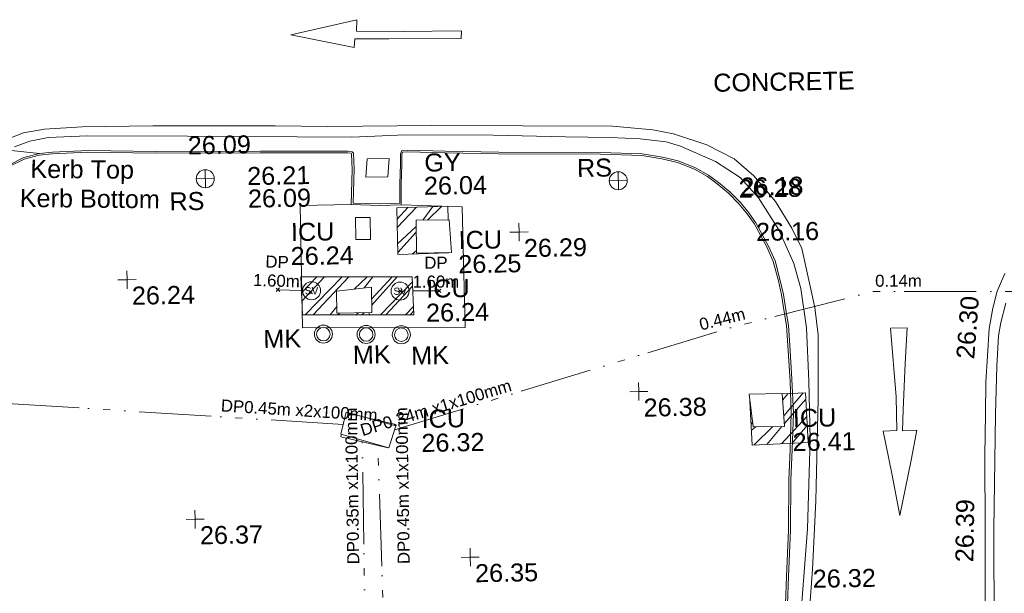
# Model space of a CAD drawing. Header units: millimetres. Extents: x -290717 to 520720, y -103372 to 287762.
# Tile 97 of 256: x -113045 to -92580, y 69999 to 81929. Entities that reach past the tile are written whole.
import ezdxf

# ---------------------------------------------------------------- set-up
doc = ezdxf.new("R2010")
doc.units = ezdxf.units.MM
for name, pattern in [('IMPORT-HIDDEN2 _3_', [4762.5, 3175, -1587.5]), ('IMPORT-UG_EIR_QLB2 _2_', [2750, 1500, -300.0000000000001, 0, -300.0000000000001, 150, -300.0000000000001, 0, -200]), ('IMPORT-UG_ELEC_STREET LIGHTING_QLB2 _2_', [2700, 1500, -300.0000000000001, 0, -250, 150, -300.0000000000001, 0, -200]), ('IMPORT-UG_WATER_QLB2 _2_', [2500, 1500, -300.0000000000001, 0, -50, 150, -300.0000000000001, 0, -200])]:
    doc.linetypes.add(name, pattern=pattern)
for name, color, linetype, lineweight, true_color in [('00_TOPO_CONCRETE', 9, 'Continuous', 9, 0x808080), ('00_TOPO_FURN_MARKER_POST', 7, 'Continuous', 9, 0x666666), ('00_TOPO_FURN_SIGN', 7, 'Continuous', 9, 0x666666), ('00_TOPO_KERB_BOTTOM', 1, 'Continuous', 9, 0xff0000), ('00_TOPO_KERB_TOP', 7, 'Continuous', 9, 0xa500a5), ('00_TOPO_LEVEL_SPOT', 7, 'Continuous', 9, 0x666666), ('00_TOPO_ROAD_MARKING_ARROWS', 7, 'Continuous', 9, 0x999999), ('00_TOPO_ROAD_MARKING_YELLOW_CONTINUOUS', 40, 'Continuous', 9, 0xffbf00), ('00_TOPO_SERV_GULLY', 7, 'Continuous', 9, 0x5252a5), ('00_TOPO_SERV_IC', 5, 'Continuous', 9, 0x0000ff), ('00_TOPO_SERV_STOP_VALVE', 7, 'Continuous', 9, 0x666666), ('12333-PUM-2D-U-0001-C01 - Rev2_REVIT IMPORT_dwg', 7, 'Continuous', 9, 0x767676), ('PUM-CHAMBER EXTENTS', 6, 'IMPORT-HIDDEN2 _3_', 9, 0xff00ff), ('PUM-EIRCOMM-MH', 6, 'Continuous', 9, 0xff00ff), ('PUM-EIRCOMM-NOTES', 6, 'Continuous', 9, 0xff00ff), ('PUM-EIRCOMM-QLB2', 6, 'IMPORT-UG_EIR_QLB2 _2_', 9, 0xff00ff), ('PUM-WATER-MH', 5, 'Continuous', 9, 0x0000ff), ('PUM-WATER-QLB2', 5, 'IMPORT-UG_WATER_QLB2 _2_', 9, 0x0000ff)]:
    doc.layers.add(name, color=color, linetype=linetype, lineweight=lineweight, true_color=true_color)
for name, color, linetype, lineweight in [('00_TOPO_SURFACE', 7, 'Continuous', 9), ('00_TOPO_SURVEY_TEXT', 7, 'Continuous', 9), ('GEN-TEXT', 7, 'Continuous', 9)]:
    doc.layers.add(name, color=color, linetype=linetype, lineweight=lineweight)
doc.styles.add('Arial_1', font='arial.ttf', dxfattribs={"height": 250})
doc.styles.add('Swis721 Lt BT', font='swissl.ttf', dxfattribs={"height": 399.9999999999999})
doc.styles.add('Swis721 Lt BT_2', font='swissl.ttf', dxfattribs={"height": 375})
pattern_1 = [(45, (-533641079.65, -725615854.3560001), (-265.1650429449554, 265.1650429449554), []), (45, (-533640902.873, -725615854.3560001), (-265.1650429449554, 265.1650429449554), [])]

# ---------------------------------------------------------------- blocks, each defined once
blk = doc.blocks.new('12333-PUM-2D-U-0001-C01 - Rev2_REVIT IMPORT_dwg_MSL_MarkerPost_SYM-2077183-Site Location Plan Existing')
at = {"layer": '00_TOPO_FURN_MARKER_POST', "color": 254, "true_color": 0xcccccc}
for radius in [499.9079004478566, 374.9309253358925]:
    blk.add_circle((0, 0), radius, dxfattribs=at)
blk = doc.blocks.new('12333-PUM-2D-U-0001-C01 - Rev2_REVIT IMPORT_dwg_MSL_Sluice_Valve_SYM-2077186-Site Location Plan Existing')
at = {"layer": '00_TOPO_SERV_STOP_VALVE', "color": 254, "true_color": 0xcccccc}
blk.add_circle((0, 0), 500.0000000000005, dxfattribs=at)
at = {"layer": '00_TOPO_SERV_STOP_VALVE', "insert": (0, 198.9876086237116), "char_height": 399.9999999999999, "width": 785.1100955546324, "attachment_point": 2, "line_spacing_factor": 1.005061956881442, "style": 'Swis721 Lt BT'}
blk.add_mtext('SV', dxfattribs=at)
blk = doc.blocks.new('12333-PUM-2D-U-0001-C01 - Rev2_REVIT IMPORT_dwg_MSL_RoadSign_SYM-2077193-Site Location Plan Existing')
at = {"layer": '00_TOPO_FURN_SIGN', "color": 254, "true_color": 0xcccccc}
for p, q in [((-500.2287617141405, 0), (499.7712382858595, 0)), ((-0.2287617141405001, -500.0000000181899), (-0.2287617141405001, 499.9999999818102))]:
    blk.add_line(p, q, dxfattribs=at)
blk.add_circle((-0.2287617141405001, 0), 500.0000000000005, dxfattribs=at)
blk = doc.blocks.new('12333-PUM-2D-U-0001-C01 - Rev2_REVIT IMPORT_dwg_MM-2077200-Site Location Plan Existing')
at = {"layer": '00_TOPO_LEVEL_SPOT', "color": 254, "true_color": 0xcccccc, "flags": 128}
for points in [[(0, -500.0000000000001), (0, 0), (-500.0000000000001, 0)], [(500.0000000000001, 0), (0, 0), (0, 500.0000000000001)]]:
    blk.add_lwpolyline(points, dxfattribs=at)
blk = doc.blocks.new('12333-PUM-2D-U-0001-C01 - Rev2_REVIT IMPORT_dwg_MGS62954_T2_Galway_ITM_3d_Rev1-2077680-Site Location Plan Existing')
at = {"layer": '00_TOPO_CONCRETE', "color": 254, "true_color": 0xcccccc, "flags": 128}
blk.add_lwpolyline([(533798223.8468825, 725635322.0865864), (533799490.0000001, 725635260), (533799510.0000001, 725632750), (533796130.0000001, 725632800.0000001), (533796120.0000001, 725635343.4040512), (533797184.9202166, 725635346.3762635)], dxfattribs=at)
at = {"layer": '00_TOPO_KERB_BOTTOM', "color": 254, "true_color": 0xcccccc, "flags": 128}
blk.add_lwpolyline([(533790083.9446635, 725636292.8942053), (533790400.0009505, 725636445.4416517), (533790722.8195071, 725636524.1403197), (533790992.7580177, 725636547.6628062), (533791739.9146289, 725636564.0241036), (533793144.1948361, 725636518.8875008), (533795316.7469066, 725636489.9538122), (533797132.6515443, 725636455.8223647), (533797225.4914276, 725636447.20102), (533797252.7805721, 725636417.5856515), (533797260.111794, 725636079.765293), (533797227.8362911, 725635379.1375314), (533797790.6911079, 725635352.4897624), (533798197.6221575, 725635356.1709361), (533798203.4719658, 725635755.6191256), (533798221.996569, 725636174.6450917), (533798227.0283131, 725636383.8964293), (533798253.3350338, 725636452.7897286), (533798383.9318773, 725636456.7633488), (533799162.983144, 725636423.4335992), (533800268.0616131, 725636383.6098748), (533802382.3736696, 725636341.0617939), (533803251.8272321, 725636295.6719115), (533803667.4676171, 725636221.7711453), (533803996.3142856, 725636139.1864482), (533804351.1941274, 725635988.4200771), (533804622.8679207, 725635831.221242), (533804827.2435269, 725635672.9723426), (533805056.9591948, 725635474.1086324), (533805274.6983557, 725635247.0955664), (533805442.6671168, 725635029.5895587), (533805587.952622, 725634822.7838899), (533805844.1354752, 725634330.4831742), (533805973.061744, 725634020.8930103), (533806074.6282355, 725633612.9378544), (533806137.4492723, 725633319.8026428), (533806186.8146401, 725632962.3323853), (533806229.0175525, 725632675.6727718), (533806247.2299913, 725632260.2599262), (533806280.4395495, 725631554.5083088), (533806299.9226748, 725630852.5844352), (533806261.6320214, 725630093.057175), (533806223.2375868, 725629455.7190042), (533806192.4708986, 725628420.6937637), (533806139.9401571, 725627456.8298599), (533806105.4253433, 725626886.4823211)], dxfattribs=at)
at = {"layer": '00_TOPO_KERB_TOP', "color": 254, "true_color": 0xcccccc, "flags": 128}
blk.add_lwpolyline([(533790092.0398958, 725636262.192843), (533790404.2330396, 725636412.8757082), (533790721.0353206, 725636490.1076921), (533790987.2851902, 725636513.3087498), (533791732.4154084, 725636529.6256732), (533793136.0964072, 725636484.5083301), (533795308.8754711, 725636455.5716184), (533797123.4304289, 725636421.4655393), (533797201.9961525, 725636414.169729), (533797211.702754, 725636403.635702), (533797218.7297635, 725636079.8333551), (533797184.9202166, 725635346.3762635), (533797782.7147245, 725635318.0960233), (533798223.8468825, 725635322.0865864), (533798230.1761128, 725635754.271617), (533798248.6936504, 725636173.1377577), (533798253.592864, 725636376.8776501), (533798269.7187515, 725636419.1088963), (533798376.3967927, 725636422.354748), (533799154.317749, 725636389.073356), (533800259.7812279, 725636349.235757), (533802373.8186585, 725636306.6932026), (533803240.6206888, 725636261.4417436), (533803653.0089073, 725636188.1192118), (533803978.1229724, 725636106.4718999), (533804328.6325559, 725635957.5621796), (533804596.5129738, 725635802.5583081), (533804798.342531, 725635646.2808256), (533805026.1607816, 725635449.0597001), (533805241.5455281, 725635224.5013273), (533805407.9305353, 725635009.0461532), (533805551.4747597, 725634804.7190989), (533805805.9443452, 725634315.7107302), (533805933.325446, 725634009.8309724), (533806034.1362833, 725633604.9110008), (533806096.5763699, 725633313.553377), (533806145.7904568, 725632957.1785933), (533806187.7615702, 725632672.0934533), (533806205.8699251, 725632259.0546902), (533806241.0274687, 725631517.393273), (533806252.5226483, 725630859.9808377), (533806220.2601911, 725630093.6221892), (533806181.9029949, 725629456.902166), (533806151.1334122, 725628421.7795471), (533806098.6311299, 725627458.4378293), (533806064.1407425, 725626888.4939319)], dxfattribs=at)
at = {"layer": '00_TOPO_ROAD_MARKING_ARROWS', "color": 254, "true_color": 0xcccccc, "flags": 128}
for points in [[(533797360.0000001, 725638950.0000002), (533797370, 725639190.0000001), (533795990, 725638900.0000001), (533797300.0000001, 725638610), (533797320.0000001, 725638790.0000001), (533798030.0000001, 725638780.0000001), (533799530.0000001, 725638760.0000001), (533799540.0000001, 725638920), (533798330.0000001, 725638930.0000002)], [(533808560.0000002, 725630440.0000002), (533808860, 725630450.0000002), (533808730.0000001, 725629830.0000001), (533808470, 725628680.0000002), (533808320.0000001, 725629560.0000002), (533808160.0000001, 725630440.0000002), (533808440.0000002, 725630450.0000002), (533808440.0000002, 725631150), (533808350.0000001, 725632580.0000001), (533808690.0000002, 725632580.0000001), (533808640, 725631840.0000001), (533808580.0000001, 725630880)]]:
    blk.add_lwpolyline(points, close=True, dxfattribs=at)
at = {"layer": '00_TOPO_ROAD_MARKING_YELLOW_CONTINUOUS', "color": 254, "true_color": 0xcccccc, "flags": 128}
for points in [[(533789890.0000001, 725636770.0000001), (533790400.0000001, 725636960.0000001), (533790840, 725637030.0000001), (533791620.0000001, 725637060.0000001), (533793090, 725637060.0000001), (533795630, 725637010), (533796730.0000001, 725636980), (533798880.0000001, 725636960.0000001), (533800780.0000001, 725636920.0000001), (533802640, 725636880.0000001), (533803480, 725636790), (533803910.0000001, 725636700.0000002), (533804600.0000001, 725636460.0000001), (533805160.0000001, 725636160.0000001), (533805560.0000002, 725635800.0000001), (533806000.0000001, 725635260), (533806330.0000001, 725634700.0000002), (533806530.0000001, 725634270), (533806680.0000002, 725633550), (533806780.0000001, 725633040.0000001), (533806840, 725632470.0000001), (533806820.0000001, 725631130.0000001), (533806730.0000001, 725629020), (533806640, 725627590.0000001), (533806510, 725626190.0000002)], [(533790210.0000001, 725636670), (533790530.0000001, 725636780), (533790910.0000001, 725636850.0000001), (533791730, 725636870), (533793810.0000002, 725636830.0000001), (533797220, 725636750), (533798330.0000001, 725636780), (533800160.0000001, 725636740.0000001), (533801660.0000001, 725636680.0000001), (533802590, 725636650.0000001), (533803210.0000001, 725636610), (533803750, 725636540.0000001), (533804050.0000001, 725636440.0000002), (533804770.0000001, 725636110), (533805280.0000001, 725635770.0000001), (533805650.0000001, 725635340.0000001), (533806060.0000002, 725634670.0000001), (533806360, 725633960.0000001), (533806500.0000001, 725633440.0000002), (533806600.0000001, 725632620.0000001), (533806630.0000001, 725631510.0000001), (533806640, 725630300.0000001), (533806550.0000001, 725628440.0000002), (533806340, 725626200.0000004)], [(533810740, 725633680.0000002), (533810580.0000001, 725633310.0000002), (533810480, 725632960.0000001), (533810400.0000001, 725632540.0000001), (533810350.0000001, 725631970.0000001), (533810310.0000002, 725631430.0000002), (533810290.0000001, 725630760), (533810260, 725629910.0000001), (533810240, 725628350), (533810200.0000001, 725626010), (533810160.0000001, 725622860), (533810140.0000001, 725620510.0000001), (533810080.0000001, 725618900.0000001), (533810060.0000002, 725618170.0000001), (533810020.0000001, 725617940.0000002), (533809910.0000001, 725617480), (533809800.0000001, 725617210.0000001), (533809520.0000001, 725616750), (533809170.0000001, 725616300.0000001), (533808680.0000002, 725615770.0000001), (533807970.0000001, 725615080.0000001), (533806930.0000002, 725614120), (533805950.0000001, 725613320.0000001), (533805130.0000001, 725612720.0000001)], [(533810750.0000001, 725633060.0000001), (533810640, 725632660.0000001), (533810590, 725632380), (533810540.0000001, 725631750.0000001), (533810500.0000001, 725630750.0000001), (533810420.0000001, 725628360), (533810390.0000001, 725626270), (533810360, 725624400), (533810340, 725622330.0000001), (533810320.0000001, 725620350.0000001), (533810290.0000001, 725619180.0000002), (533810260, 725618430.0000001), (533810190.0000002, 725617760.0000001), (533810110, 725617460.0000001), (533809940.0000002, 725617070.0000002), (533809670.0000001, 725616590.0000002), (533809390.0000001, 725616210.0000002), (533808900.0000001, 725615720.0000001), (533807920.0000001, 725614780.0000001), (533806960.0000001, 725613890), (533806280.0000001, 725613350), (533805450.0000001, 725612710.0000001)]]:
    blk.add_lwpolyline(points, dxfattribs=at)
at = {"layer": '00_TOPO_SERV_GULLY', "color": 254, "true_color": 0xcccccc}
for p, q in [((533797497.3, 725635912.2000002), (533797535.4000001, 725636293.2000002)), ((533797992.6000001, 725636293.2), (533797535.4000001, 725636293.2000002)), ((533797954.5000001, 725635912.2), (533797992.6000001, 725636293.2)), ((533797497.3, 725635912.2000002), (533797954.5000001, 725635912.2))]:
    blk.add_line(p, q, dxfattribs=at)
at = {"layer": '00_TOPO_SERV_IC', "color": 254, "true_color": 0xcccccc}
for p, q in [((533797268.7, 725634616.8000001), (533797268.7000001, 725635074)), ((533797268.7000001, 725635074), (533797573.5, 725635074)), ((533797573.5, 725635074), (533797573.5, 725634616.8000001)), ((533798526.0000001, 725634312.0000001), (533798526.0000001, 725634997.8000001)), ((533798526.0000001, 725634997.8000001), (533799211.8000001, 725634997.8000001)), ((533799211.8000001, 725634997.8000001), (533799249.9000002, 725634312.0000001)), ((533797268.7, 725634616.8000001), (533797573.5, 725634616.8000001)), ((533798526.0000001, 725634312.0000001), (533799249.9000002, 725634312.0000001)), ((533797573.5000001, 725633626.2), (533796849.6, 725633550.0000001)), ((533797573.5000001, 725633092.8000001), (533797573.5000001, 725633626.2)), ((533796849.6000001, 725633092.8000001), (533796849.6, 725633550.0000001)), ((533796849.6000001, 725633092.8000001), (533797573.5000001, 725633092.8000001)), ((533805460.2000002, 725630578.2000002), (533805384.0000001, 725631264.0000001)), ((533805384.0000001, 725631264.0000001), (533806069.8000001, 725631264.0000001)), ((533806069.8000001, 725631264.0000001), (533806107.9000001, 725630578.2000002)), ((533796887.7000001, 725630578.2), (533797002.0000001, 725631035.4000002)), ((533798030.7000001, 725630730.6000001), (533797002.0000001, 725631035.4000002)), ((533797878.3000001, 725630273.4), (533798030.7000001, 725630730.6000001)), ((533796887.7000001, 725630578.2), (533797878.3000001, 725630273.4)), ((533805460.2000002, 725630578.2000002), (533806107.9000001, 725630578.2000002))]:
    blk.add_line(p, q, dxfattribs=at)
at = {"layer": '00_TOPO_SURFACE', "color": 254, "true_color": 0xcccccc, "flags": 128}
blk.add_lwpolyline([(533781132.2188568, 725632325.182395), (533781180.0000002, 725632760), (533781210.0000001, 725633020), (533781314.1205657, 725633330.7202514), (533781520.0000001, 725633890), (533781760, 725634350), (533782160.0000001, 725634930.0000002), (533782408.2831867, 725635190.0640086), (533782830.0000001, 725635530), (533783199.8726817, 725635795.0810188), (533783680.0000002, 725636100), (533784109.8308014, 725636293.2340326), (533785000, 725636530.0000001), (533785590, 725636630), (533786500.0000001, 725636640), (533788060.0000002, 725636640), (533789597.1930579, 725636597.7606224), (533790078.0014616, 725636604.0007309), (533790722.8195071, 725636524.1403197)], dxfattribs=at)
at = {"xscale": 0.375, "yscale": 0.375, "zscale": 0.375}
for name, p in [('12333-PUM-2D-U-0001-C01 - Rev2_REVIT IMPORT_dwg_MSL_RoadSign_SYM-2077193-Site Location Plan Existing', (533794161.6246489, 725635937.2612048)), ('12333-PUM-2D-U-0001-C01 - Rev2_REVIT IMPORT_dwg_MSL_RoadSign_SYM-2077193-Site Location Plan Existing', (533802743.4407009, 725635744.6079339)), ('12333-PUM-2D-U-0001-C01 - Rev2_REVIT IMPORT_dwg_MM-2077200-Site Location Plan Existing', (533800661.5589891, 725634714.3577414)), ('12333-PUM-2D-U-0001-C01 - Rev2_REVIT IMPORT_dwg_MM-2077200-Site Location Plan Existing', (533792498.1944014, 725633866.7726897)), ('12333-PUM-2D-U-0001-C01 - Rev2_REVIT IMPORT_dwg_MSL_Sluice_Valve_SYM-2077186-Site Location Plan Existing', (533796330.0000001, 725633570.0000002)), ('12333-PUM-2D-U-0001-C01 - Rev2_REVIT IMPORT_dwg_MSL_Sluice_Valve_SYM-2077186-Site Location Plan Existing', (533798170.0000001, 725633530.0000001)), ('12333-PUM-2D-U-0001-C01 - Rev2_REVIT IMPORT_dwg_MSL_MarkerPost_SYM-2077183-Site Location Plan Existing', (533796559.4275689, 725632663.0520029)), ('12333-PUM-2D-U-0001-C01 - Rev2_REVIT IMPORT_dwg_MSL_MarkerPost_SYM-2077183-Site Location Plan Existing', (533797448.0989321, 725632641.3165891)), ('12333-PUM-2D-U-0001-C01 - Rev2_REVIT IMPORT_dwg_MSL_MarkerPost_SYM-2077183-Site Location Plan Existing', (533798178.8366576, 725632623.4439676)), ('12333-PUM-2D-U-0001-C01 - Rev2_REVIT IMPORT_dwg_MM-2077200-Site Location Plan Existing', (533803092.0837448, 725631353.254763)), ('12333-PUM-2D-U-0001-C01 - Rev2_REVIT IMPORT_dwg_MM-2077200-Site Location Plan Existing', (533793826.0542874, 725628859.4212048)), ('12333-PUM-2D-U-0001-C01 - Rev2_REVIT IMPORT_dwg_MM-2077200-Site Location Plan Existing', (533799529.9479227, 725627971.3217291))]:
    blk.add_blockref(name, p, dxfattribs=at)
at = {"layer": '00_TOPO_FURN_MARKER_POST', "char_height": 375, "width": 907.0392105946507, "attachment_point": 1, "line_spacing_factor": 1.005061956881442, "style": 'Swis721 Lt BT_2'}
for insert in [(533795309.2619407, 725632772.4810109), (533797164.2318159, 725632408.9551462), (533798376.1015704, 725632371.4564552)]:
    blk.add_mtext('MK', dxfattribs=dict(at, insert=insert))
at = {"layer": '00_TOPO_FURN_SIGN', "char_height": 375, "width": 783.5679044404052, "attachment_point": 1, "line_spacing_factor": 1.005061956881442, "style": 'Swis721 Lt BT_2'}
for insert in [(533801889.6641207, 725636212.1086713), (533793408.2002085, 725635665.1259711)]:
    blk.add_mtext('RS', dxfattribs=dict(at, insert=insert))
at = {"layer": '00_TOPO_KERB_BOTTOM', "color": 251, "true_color": 0x666666, "insert": (533790304.3612034, 725635792.5476791), "char_height": 375, "width": 3414.456504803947, "attachment_point": 1, "rotation": 358.4528010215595, "line_spacing_factor": 1.005061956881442, "style": 'Swis721 Lt BT_2'}
blk.add_mtext('Kerb Bottom', dxfattribs=at)
at = {"layer": '00_TOPO_KERB_BOTTOM', "color": 251, "true_color": 0x666666, "char_height": 375, "width": 1495.902363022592, "attachment_point": 1, "line_spacing_factor": 1.005061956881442, "style": 'Swis721 Lt BT_2'}
for s, insert in [('26.09', (533795040.734663, 725635695.4487522)), ('26.16', (533805588.0000001, 725634818.0296079))]:
    blk.add_mtext(s, dxfattribs=dict(at, insert=insert))
at = {"layer": '00_TOPO_KERB_TOP', "color": 251, "true_color": 0x666666, "insert": (533790535.40137, 725636395.3678615), "char_height": 375, "width": 2493.170605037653, "attachment_point": 1, "rotation": 358.4528010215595, "line_spacing_factor": 1.005061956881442, "style": 'Swis721 Lt BT_2'}
blk.add_mtext('Kerb Top', dxfattribs=at)
at = {"layer": '00_TOPO_KERB_TOP', "color": 251, "true_color": 0x666666, "char_height": 375, "width": 1495.902363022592, "attachment_point": 1, "line_spacing_factor": 1.005061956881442, "style": 'Swis721 Lt BT_2'}
for s, insert in [('26.21', (533795032.9346629, 725636164.211646)), ('26.28', (533805241.5000001, 725635722.8925018))]:
    blk.add_mtext(s, dxfattribs=dict(at, insert=insert))
at = {"layer": '00_TOPO_LEVEL_SPOT', "char_height": 375, "width": 1495.902363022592, "attachment_point": 1, "line_spacing_factor": 1.005061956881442, "style": 'Swis721 Lt BT_2'}
for s, insert in [('26.29', (533800756.6808528, 725634567.0102247)), ('26.24', (533792593.2808528, 725633719.4102246)), ('26.38', (533803187.1808529, 725631205.9102246)), ('26.37', (533793921.1808527, 725628712.0102245)), ('26.35', (533799624.9808528, 725627823.9102246))]:
    blk.add_mtext(s, dxfattribs=dict(at, insert=insert))
at = {"layer": '00_TOPO_ROAD_MARKING_YELLOW_CONTINUOUS', "color": 251, "true_color": 0x666666, "char_height": 375, "width": 1495.902363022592, "attachment_point": 1, "line_spacing_factor": 1.005061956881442, "style": 'Swis721 Lt BT_2'}
for s, insert in [('26.09', (533793810.0000002, 725636825.2296079)), ('26.18', (533805280.0000001, 725635765.2296079)), ('26.32', (533806640, 725627585.229608))]:
    blk.add_mtext(s, dxfattribs=dict(at, insert=insert))
for s, insert, rotation in [('26.30', (533809701.2748275, 725631934.2698708), 84.63366796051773), ('26.39', (533809609.2747147, 725627694.337002), 88.19488689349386)]:
    blk.add_mtext(s, dxfattribs=dict(at, insert=insert, rotation=rotation))
at = {"layer": '00_TOPO_SERV_GULLY', "color": 251, "true_color": 0x666666, "char_height": 375, "attachment_point": 1, "line_spacing_factor": 1.005061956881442, "style": 'Swis721 Lt BT_2'}
for s, insert, width in [('GY', (533798719.6610988, 725636380.6440326), 821.5590755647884), ('26.04', (533798702.0854281, 725635897.6213038), 1495.902363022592)]:
    blk.add_mtext(s, dxfattribs=dict(at, insert=insert, width=width))
at = {"layer": '00_TOPO_SERV_IC', "color": 251, "true_color": 0x666666, "char_height": 375, "attachment_point": 1, "line_spacing_factor": 1.005061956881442, "style": 'Swis721 Lt BT_2'}
for s, insert, width in [('ICU', (533795921.9713933, 725634984.4746865), 1021.012723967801), ('ICU', (533799402.7033402, 725634755.8743753), 1021.012723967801), ('26.24', (533795908.0605686, 725634484.0162588), 1495.902363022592), ('26.25', (533799388.7925153, 725634255.4159478), 1495.902363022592), ('ICU', (533798714.1471063, 725633758.1847543), 1021.012723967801), ('26.24', (533798700.2362814, 725633257.7263268), 1495.902363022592), ('ICU', (533798570.812332, 725631052.704978), 1021.012723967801), ('ICU', (533806284.6111334, 725630934.4746867), 1021.012723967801), ('26.32', (533798556.9015071, 725630552.2465503), 1495.902363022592), ('26.41', (533806270.7003086, 725630434.0162591), 1495.902363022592)]:
    blk.add_mtext(s, dxfattribs=dict(at, insert=insert, width=width))
at = {"layer": '00_TOPO_SURVEY_TEXT', "color": 251, "true_color": 0x666666, "insert": (533804751.9230005, 725637934.7886064), "char_height": 375, "width": 3286.236302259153, "attachment_point": 1, "line_spacing_factor": 1.005061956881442, "style": 'Swis721 Lt BT_2'}
blk.add_mtext('CONCRETE', dxfattribs=at)
blk = doc.blocks.new('12333-PUM-2D-U-0001-C01 - Rev2_REVIT IMPORT_dwg-1620468-Site Location Plan Existing')
at = {"layer": 'PUM-CHAMBER EXTENTS', "true_color": 0xffaaff}
h = blk.add_hatch(dxfattribs=at)
h.set_pattern_fill('FP_3', color=211, style=0, pattern_type=2)
h.set_pattern_definition(pattern_1)
h.paths.add_polyline_path([(157057.3501528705, 18436.64382130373), (158118.333658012, 18457.6438214), (157446.3501528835, 18457.64382139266), (157446.3501528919, 19143.44382131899), (158112.6747718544, 19143.78376534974), (158110.3501528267, 19425.6438213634), (157049.3501528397, 19406.64382139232)])
h = blk.add_hatch(dxfattribs=at)
h.set_pattern_fill('FP_3', color=211, style=0, pattern_type=2)
h.set_pattern_definition(pattern_1)
h.paths.add_polyline_path([(155049.3501528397, 17218.64382131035), (157366.3501528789, 17180.64382136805), (157346.3501529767, 17970.64382140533), (155029.3501529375, 18008.6438213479)])
h.paths.add_polyline_path([(155769.9501528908, 17238.44382134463), (155777.9452986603, 17696.48541570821), (156493.8501528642, 17771.84382134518), (156484.5396212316, 17238.44382135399)])
h = blk.add_hatch(dxfattribs=at)
h.set_pattern_fill('FP_3', color=211, style=0, pattern_type=2)
h.set_pattern_definition(pattern_1)
h.paths.add_polyline_path([(164353.3501528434, 14347.64382138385), (165512.3501528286, 14381.64382136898), (165475.3501529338, 15414.64382153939), (164990.6622987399, 15400.42519587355), (165028.2501529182, 14723.84382136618), (164380.5501529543, 14723.84382139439), (164320.5258670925, 15264.06239350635), (164339.849973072, 14724.55424567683)])
at = {"layer": 'GEN-TEXT', "color": 253, "true_color": 0xaaaaaa}
for p, q in [((154515.9948138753, 17714.28848232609), (154586.7054919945, 17784.9991604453)), ((154586.7054919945, 17714.28848232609), (154515.9948138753, 17784.9991604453)), ((155194.994813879, 17652.28848229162), (155265.7054919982, 17722.99916041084)), ((155265.7054919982, 17652.28848229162), (155194.994813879, 17722.99916041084)), ((157059.9948138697, 17638.28848232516), (157130.7054919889, 17708.99916044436)), ((157130.7054919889, 17638.28848232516), (157059.9948138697, 17708.99916044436)), ((157863.9948138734, 17631.2884822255), (157934.7054919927, 17701.99916034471)), ((157934.7054919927, 17631.2884822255), (157863.9948138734, 17701.99916034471))]:
    blk.add_line(p, q, dxfattribs=at)
at = {"layer": 'PUM-CHAMBER EXTENTS', "color": 211, "linetype": 'Continuous', "true_color": 0xffaaff, "flags": 128}
for points in [[(158112.6775755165, 19143.44382130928), (158110.3501528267, 19425.6438213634), (157049.3501528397, 19406.64382139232), (157057.3501528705, 18436.64382130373), (158118.3501528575, 18455.64382139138)], [(164990.6622987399, 15400.42519587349), (165475.3501529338, 15414.64382153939), (165512.3501528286, 14381.64382136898)], [(165512.3501528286, 14381.64382136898), (164353.3501528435, 14347.64382138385), (164320.5258670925, 15264.06239350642)]]:
    blk.add_lwpolyline(points, dxfattribs=at)
blk.add_lwpolyline([(157366.3501528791, 17180.643821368), (155049.3501528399, 17218.64382131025), (155029.3501529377, 18008.6438213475), (157346.3501529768, 17970.64382140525)], close=True, dxfattribs=at)
at = {"layer": 'PUM-EIRCOMM-MH', "color": 211, "true_color": 0xffaaff, "flags": 128}
for points in [[(156918.0793539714, 14886.01294700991), (156925.3501530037, 14911.64382128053), (156356.4726256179, 15052.41494058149)], [(155820.0925149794, 14720.13847915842), (155804.3501528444, 14664.6438213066), (156786.3501529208, 14421.64382128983)]]:
    blk.add_lwpolyline(points, dxfattribs=at)
at = {"layer": 'PUM-EIRCOMM-QLB2', "color": 211, "true_color": 0xffaaff, "flags": 128}
for points in [[(156923.8284959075, 14794.57885046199), (163824.350152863, 16762.6438213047), (166933.350152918, 17497.64382129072), (169814.3501528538, 17446.64382131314), (178774.3501529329, 16867.64382128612), (189088.3501528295, 16198.64382129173), (200906.3501529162, 15879.64382139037), (211465.3501529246, 15703.64382129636), (212638.3501528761, 15504.6438213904), (213290.350152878, 12108.64382132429), (213750.3501528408, 7654.643821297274)], [(155858.1286538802, 14924.15782536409), (147188.3501529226, 15618.64382133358), (141560.3501528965, 15914.64382130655), (135066.1795173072, 16099.17112626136)], [(157734.0813727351, -23267.35617860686), (157210.35015292, -16057.35617864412), (157025.3501528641, -8873.356178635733), (156302.350152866, -340.35617869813), (156133.3501528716, 1729.643821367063), (156232.3501529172, 7376.64382136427), (156249.2043825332, 14554.5627848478)], [(156910.3102267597, 965.0552288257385), (156675.3501528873, 7793.643821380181), (156568.5756389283, 14475.53303407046)]]:
    blk.add_lwpolyline(points, dxfattribs=at)
at = {"layer": 'PUM-WATER-MH', "color": 161, "true_color": 0xaaaaff}
blk.add_line((156438.1355187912, 17238.44382135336), (156438.3501529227, 17185.64382137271), dxfattribs=at)
at = {"layer": 'PUM-WATER-MH', "color": 161, "true_color": 0xaaaaff, "flags": 128}
blk.add_lwpolyline([(156438.3501529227, 17185.64382137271), (155812.3501528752, 17206.64382132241), (155812.2208845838, 17238.44382134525)], dxfattribs=at)
at = {"layer": 'PUM-WATER-QLB2', "color": 161, "true_color": 0xaaaaff}
for p, q in [((154551.3501529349, 17749.64382138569), (155036.5290394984, 17725.07780184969)), ((155200.3391106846, 17716.78362099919), (155201.256819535, 17716.73715475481)), ((157353.7944733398, 17676.59316502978), (157899.3501529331, 17666.64382128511))]:
    blk.add_line(p, q, dxfattribs=at)
blk.add_blockref('12333-PUM-2D-U-0001-C01 - Rev2_REVIT IMPORT_dwg_MGS62954_T2_Galway_ITM_3d_Rev1-2077680-Site Location Plan Existing', (-533641079.6498471, -725615854.3561786))
at = {"layer": 'PUM-EIRCOMM-NOTES', "char_height": 250, "attachment_point": 2, "line_spacing_factor": 0.9417779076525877, "style": 'Arial_1'}
for s, insert, width, rotation in [('0.14m', (167452.5662885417, 17835.77951531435), 1160.025439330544, 358.98584533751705), ('0.44m', (163744.4536532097, 17100.60058108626), 1160.025439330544, 13.30110905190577), ('DP0.34m x1x100mm', (157755.1903051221, 15359.47345707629), 3893.2779916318, 15.91842759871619), ('DP0.45m x2x100mm', (154960.0691351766, 15360.3527495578), 3893.2779916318, 355.4201444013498), ('DP0.35m x1x100mm', (155895.8222387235, 13641.76467724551), 3893.2779916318, 89.86546595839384), ('DP0.45m x1x100mm', (156945.4232616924, 13629.01648669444), 3893.2779916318, 89.86546595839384)]:
    blk.add_mtext(s, dxfattribs=dict(at, insert=insert, width=width, rotation=rotation))
at = {"layer": 'PUM-WATER-QLB2', "char_height": 250, "width": 1160.025439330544, "attachment_point": 2, "line_spacing_factor": 0.9417779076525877, "style": 'Arial_1'}
for insert, rotation in [((154549.923615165, 18455.09298596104), 357.10142320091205), ((157846.4640791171, 18378.3965610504), 358.95520798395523)]:
    blk.add_mtext('DP\\P1.60m', dxfattribs=dict(at, insert=insert, rotation=rotation))

msp = doc.modelspace()

# ---------------------------------------------------------------- block references
at = {"layer": '12333-PUM-2D-U-0001-C01 - Rev2_REVIT IMPORT_dwg', "color": 254, "linetype": 'IMPORT-UG_ELEC_STREET LIGHTING_QLB2 _2_', "true_color": 0xffd4d4, "rotation": 0.9999999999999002}
msp.add_blockref('12333-PUM-2D-U-0001-C01 - Rev2_REVIT IMPORT_dwg-1620468-Site Location Plan Existing', (-261895.0770586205, 55869.5817132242), dxfattribs=at)

doc.saveas('drawing.dxf')
